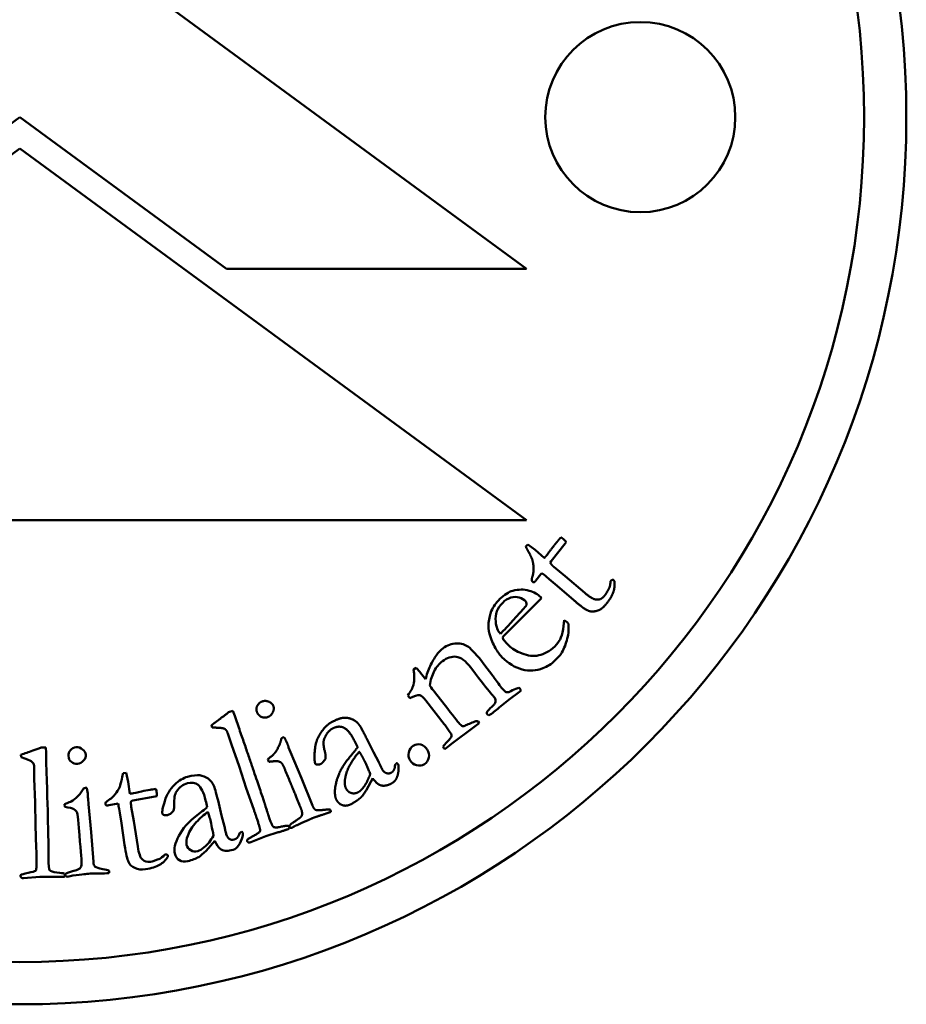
# Model space of a CAD drawing. Header units: millimetres. Extents: x 1874 to 5054, y 1589 to 3132.
# Tile 3 of 7: x 2874 to 2895, y 1808 to 1832. Entities that reach past the tile are written whole.
import ezdxf

# ---------------------------------------------------------------- set-up
doc = ezdxf.new("R2010")
doc.units = ezdxf.units.MM
doc.layers.add('Visibile (ISO)', color=7, linetype='Continuous', lineweight=50)

msp = doc.modelspace()

# ---------------------------------------------------------------- linework, layer by layer
at = {"layer": 'Visibile (ISO)'}
for p, q in [((2873.643, 1834.62), (2885.642, 1825.82)), ((2873.637, 1829.412), (2868.739, 1825.82)), ((2878.535, 1825.82), (2873.637, 1829.412)), ((2861.642, 1819.868), (2873.643, 1828.668)), ((2873.643, 1828.668), (2885.643, 1819.868)), ((2885.642, 1825.82), (2878.535, 1825.82)), ((2885.643, 1819.868), (2861.642, 1819.868)), ((2885.625, 1819.245), (2885.674, 1819.298)), ((2885.674, 1819.298), (2885.848, 1819.166)), ((2886.559, 1819.319), (2886.224, 1818.899)), ((2886.584, 1819.349), (2886.559, 1819.319)), ((2885.848, 1819.166), (2886.063, 1818.977)), ((2886.224, 1818.899), (2886.201, 1818.864)), ((2886.291, 1818.764), (2886.56, 1818.547)), ((2885.977, 1818.59), (2885.862, 1818.443)), ((2886.004, 1818.618), (2885.977, 1818.59)), ((2886.178, 1818.478), (2886.107, 1818.539)), ((2886.56, 1818.547), (2887.022, 1818.149)), ((2885.862, 1818.443), (2885.853, 1818.427)), ((2886.368, 1818.321), (2886.178, 1818.478)), ((2886.759, 1817.978), (2886.368, 1818.321)), ((2887.631, 1818.427), (2887.645, 1818.443)), ((2887.711, 1818.449), (2887.721, 1818.437)), ((2885.978, 1818.051), (2886, 1818.029)), ((2886, 1818.029), (2885.344, 1817.373)), ((2885.344, 1817.373), (2885.22, 1817.251)), ((2886.511, 1817.289), (2886.537, 1817.504)), ((2886.537, 1817.504), (2886.61, 1817.448)), ((2885.023, 1817.185), (2885.099, 1817.26)), ((2885.12, 1817.012), (2885.138, 1816.997)), ((2885.138, 1816.997), (2885.155, 1816.98)), ((2885.155, 1816.98), (2885.231, 1816.899)), ((2884.633, 1816.462), (2884.845, 1816.186)), ((2882.966, 1816.334), (2883.03, 1816.38)), ((2883.131, 1816.261), (2883.224, 1816.139)), ((2884.43, 1816.237), (2884.321, 1816.386)), ((2884.502, 1816.142), (2884.43, 1816.237)), ((2883.224, 1816.139), (2883.251, 1816.108)), ((2882.879, 1815.658), (2882.829, 1815.724)), ((2883.46, 1815.806), (2883.778, 1815.405)), ((2885.475, 1815.805), (2885.231, 1815.624)), ((2885.475, 1815.899), (2885.486, 1815.885)), ((2885.51, 1815.832), (2885.475, 1815.805)), ((2883.693, 1815.046), (2883.259, 1815.603)), ((2885.231, 1815.624), (2884.997, 1815.434)), ((2878.586, 1815.324), (2878.689, 1815.359)), ((2878.689, 1815.359), (2878.731, 1815.239)), ((2884.752, 1815.249), (2884.712, 1815.281)), ((2878.195, 1814.968), (2878.178, 1815.017)), ((2884.521, 1815.069), (2884.329, 1814.922)), ((2884.494, 1815.107), (2884.521, 1815.069)), ((2878.651, 1814.565), (2878.567, 1814.822)), ((2883.811, 1814.88), (2883.764, 1814.949)), ((2884.329, 1814.922), (2883.929, 1814.624)), ((2878.833, 1814.046), (2878.651, 1814.565)), ((2879.873, 1814.728), (2879.9, 1814.736)), ((2881.854, 1814.71), (2882.015, 1814.381)), ((2873.669, 1814.266), (2873.667, 1814.318)), ((2874.148, 1814.489), (2874.257, 1814.492)), ((2874.257, 1814.492), (2874.261, 1814.365)), ((2880.007, 1814.494), (2880.054, 1814.381)), ((2880.054, 1814.381), (2880.311, 1813.768)), ((2882.015, 1814.381), (2882.141, 1814.145)), ((2883.71, 1814.453), (2883.687, 1814.474)), ((2883.755, 1814.488), (2883.71, 1814.453)), ((2879.537, 1814.149), (2879.513, 1814.213)), ((2882.525, 1814.04), (2882.532, 1814.084)), ((2873.983, 1813.746), (2873.98, 1814.016)), ((2876.088, 1813.885), (2876.161, 1813.894)), ((2876.161, 1813.894), (2876.205, 1813.68)), ((2879.005, 1813.526), (2878.833, 1814.046)), ((2874.002, 1813.195), (2873.983, 1813.746)), ((2876.205, 1813.68), (2876.245, 1813.397)), ((2880.311, 1813.768), (2880.574, 1813.115)), ((2881.998, 1813.764), (2881.85, 1813.486)), ((2875.198, 1813.535), (2875.227, 1813.535)), ((2879.182, 1813.023), (2879.005, 1813.526)), ((2874.011, 1812.647), (2874.002, 1813.195)), ((2874.704, 1813.084), (2874.701, 1813.151)), ((2875.256, 1813.272), (2875.267, 1813.15)), ((2875.267, 1813.15), (2875.329, 1812.488)), ((2875.928, 1813.16), (2875.745, 1813.123)), ((2875.967, 1813.164), (2875.928, 1813.16)), ((2876.316, 1813.233), (2876.276, 1813.221)), ((2876.845, 1813.333), (2876.316, 1813.233)), ((2876.883, 1813.339), (2876.845, 1813.333)), ((2878.335, 1813.238), (2878.418, 1812.881)), ((2875.745, 1813.123), (2875.727, 1813.117)), ((2876.007, 1812.944), (2875.993, 1813.036)), ((2876.049, 1812.701), (2876.007, 1812.944)), ((2876.279, 1813.087), (2876.341, 1812.747)), ((2876.121, 1812.186), (2876.049, 1812.701)), ((2876.341, 1812.747), (2876.433, 1812.144)), ((2878.418, 1812.881), (2878.487, 1812.623)), ((2874.029, 1812.115), (2874.011, 1812.647)), ((2875.329, 1812.488), (2875.385, 1811.787)), ((2878.838, 1812.434), (2878.854, 1812.475)), ((2879.757, 1812.483), (2879.469, 1812.394)), ((2878.262, 1812.284), (2878.055, 1812.046)), ((2879.469, 1812.394), (2879.109, 1812.25)), ((2877.075, 1811.957), (2877.096, 1811.96)), ((2877.149, 1811.922), (2877.149, 1811.906)), ((2874.115, 1811.429), (2873.729, 1811.399)), ((2874.416, 1811.428), (2874.115, 1811.429))]:
    msp.add_line(p, q, dxfattribs=at)
for centre, radius in [((2873.637, 1829.412), 21), ((2873.637, 1829.412), 20), ((2888.337, 1829.412), 2.25)]:
    msp.add_circle(centre, radius, dxfattribs=at)
for centre, radius, start, end in [((2885.056, 1817.294), 1.629, 49.8118, 54.385), ((2886.426, 1817.268), 0.257, 36.3225, 44.4418), ((2874.384, 1812.779), 1.629, 9.086, 13.6593)]:
    msp.add_arc(centre, radius, start, end, dxfattribs=at)
for points, degree in [([(2886.368, 1819.362), (2886.398, 1819.398), (2886.458, 1819.466)], 2), ([(2886.458, 1819.466), (2886.497, 1819.44), (2886.519, 1819.421)], 2), ([(2885.693, 1819.116), (2885.643, 1819.206), (2885.625, 1819.245)], 2), ([(2886.239, 1819.199), (2886.304, 1819.287), (2886.368, 1819.362)], 2), ([(2886.519, 1819.421), (2886.541, 1819.403), (2886.584, 1819.349)], 2), ([(2885.776, 1818.944), (2885.757, 1818.994), (2885.693, 1819.116)], 2), ([(2886.063, 1818.977), (2886.093, 1819.009), (2886.1, 1819.017)], 2), ([(2886.1, 1819.017), (2886.138, 1819.063), (2886.239, 1819.199)], 2), ([(2885.791, 1818.571), (2885.81, 1818.633), (2885.805, 1818.845), (2885.776, 1818.944)], 2), ([(2886.201, 1818.864), (2886.233, 1818.813), (2886.291, 1818.764)], 2), ([(2885.789, 1818.412), (2885.768, 1818.431), (2885.762, 1818.48), (2885.791, 1818.571)], 2), ([(2885.853, 1818.427), (2885.836, 1818.407), (2885.801, 1818.402), (2885.789, 1818.412)], 2), ([(2887.721, 1818.437), (2887.74, 1818.291), (2887.65, 1818.031), (2887.512, 1817.868)], 2), ([(2887.604, 1818.274), (2887.626, 1818.32), (2887.631, 1818.427)], 2), ([(2885.012, 1818.008), (2885.114, 1818.109), (2885.216, 1818.173), (2885.318, 1818.2)], 3), ([(2887.022, 1818.149), (2887.207, 1817.993), (2887.307, 1817.991)], 2), ([(2887.307, 1817.991), (2887.407, 1817.984), (2887.486, 1818.078)], 2), ([(2887.486, 1818.078), (2887.524, 1818.123), (2887.604, 1818.274)], 2), ([(2884.807, 1817.72), (2884.849, 1817.82), (2884.918, 1817.916), (2885.012, 1818.008)], 3), ([(2885.077, 1817.919), (2884.95, 1817.794), (2884.894, 1817.647), (2884.911, 1817.476)], 3), ([(2885.575, 1817.779), (2885.617, 1817.825), (2885.64, 1817.856), (2885.644, 1817.872)], 3), ([(2885.644, 1817.872), (2885.643, 1817.912), (2885.635, 1817.941), (2885.619, 1817.957)], 3), ([(2887.512, 1817.868), (2887.415, 1817.753), (2887.184, 1817.693), (2887.003, 1817.772), (2886.759, 1817.978)], 2), ([(2884.742, 1817.441), (2884.757, 1817.557), (2884.778, 1817.65), (2884.807, 1817.72)], 3), ([(2885.099, 1817.26), (2885.155, 1817.316), (2885.314, 1817.489), (2885.575, 1817.779)], 3), ([(2884.767, 1817.182), (2884.741, 1817.27), (2884.733, 1817.357), (2884.742, 1817.441)], 3), ([(2884.911, 1817.476), (2884.924, 1817.345), (2884.961, 1817.248), (2885.023, 1817.185)], 3), ([(2885.22, 1817.251), (2885.169, 1817.202), (2885.119, 1817.149), (2885.069, 1817.093)], 3), ([(2885.069, 1817.093), (2885.092, 1817.05), (2885.109, 1817.023), (2885.12, 1817.012)], 3), ([(2883.543, 1816.722), (2883.574, 1816.761), (2883.614, 1816.799), (2883.662, 1816.836)], 3), ([(2883.977, 1816.639), (2883.867, 1816.651), (2883.759, 1816.615), (2883.652, 1816.533)], 3), ([(2886.479, 1816.74), (2886.451, 1816.694), (2886.394, 1816.629), (2886.308, 1816.544)], 3), ([(2884.321, 1816.386), (2884.2, 1816.544), (2884.085, 1816.628), (2883.977, 1816.639)], 3), ([(2886.308, 1816.544), (2886.23, 1816.467), (2886.138, 1816.408), (2886.031, 1816.366)], 3), ([(2882.962, 1815.977), (2882.988, 1816.085), (2882.99, 1816.204), (2882.966, 1816.334)], 3), ([(2883.03, 1816.38), (2883.078, 1816.325), (2883.112, 1816.286), (2883.131, 1816.261)], 3), ([(2883.251, 1816.108), (2883.258, 1816.128), (2883.265, 1816.153), (2883.272, 1816.183)], 3), ([(2882.829, 1815.724), (2882.9, 1815.816), (2882.944, 1815.901), (2882.962, 1815.977)], 3), ([(2883.35, 1815.958), (2883.392, 1815.898), (2883.428, 1815.848), (2883.46, 1815.806)], 3), ([(2884.833, 1815.728), (2884.786, 1815.781), (2884.676, 1815.919), (2884.502, 1816.142)], 3), ([(2885.005, 1815.965), (2885.071, 1815.879), (2885.116, 1815.828), (2885.141, 1815.81)], 3), ([(2883.118, 1815.727), (2883.059, 1815.736), (2882.979, 1815.713), (2882.879, 1815.658)], 3), ([(2883.259, 1815.603), (2883.201, 1815.679), (2883.154, 1815.72), (2883.118, 1815.727)], 3), ([(2884.877, 1815.679), (2884.87, 1815.689), (2884.855, 1815.705), (2884.833, 1815.728)], 3), ([(2885.141, 1815.81), (2885.16, 1815.799), (2885.188, 1815.795), (2885.224, 1815.799)], 3), ([(2885.224, 1815.799), (2885.355, 1815.873), (2885.438, 1815.906), (2885.475, 1815.899)], 3), ([(2885.486, 1815.885), (2885.495, 1815.872), (2885.503, 1815.855), (2885.51, 1815.832)], 3), ([(2879.258, 1815.328), (2879.228, 1815.4), (2879.295, 1815.545), (2879.371, 1815.577)], 2), ([(2879.371, 1815.577), (2879.45, 1815.61), (2879.616, 1815.544), (2879.643, 1815.479)], 2), ([(2879.643, 1815.479), (2879.67, 1815.414), (2879.601, 1815.248), (2879.522, 1815.215)], 2), ([(2884.91, 1815.59), (2884.903, 1815.63), (2884.892, 1815.66), (2884.877, 1815.679)], 3), ([(2878.299, 1815.106), (2878.397, 1815.179), (2878.586, 1815.324)], 2), ([(2879.522, 1815.215), (2879.443, 1815.182), (2879.293, 1815.244), (2879.258, 1815.328)], 2), ([(2883.778, 1815.405), (2883.939, 1815.195), (2884.041, 1815.068), (2884.083, 1815.024)], 3), ([(2884.702, 1815.319), (2884.723, 1815.359), (2884.763, 1815.405), (2884.82, 1815.455)], 3), ([(2884.712, 1815.281), (2884.706, 1815.288), (2884.703, 1815.3), (2884.702, 1815.319)], 3), ([(2884.997, 1815.434), (2884.911, 1815.364), (2884.829, 1815.302), (2884.752, 1815.249)], 3), ([(2878.178, 1815.017), (2878.233, 1815.058), (2878.299, 1815.106)], 2), ([(2878.731, 1815.239), (2879.351, 1813.448), (2879.461, 1813.098)], 2), ([(2880.638, 1814.111), (2880.61, 1814.164), (2880.644, 1814.658), (2880.894, 1815.024), (2881.023, 1815.091)], 2), ([(2881.023, 1815.091), (2881.198, 1815.181), (2881.403, 1815.205), (2881.616, 1815.114), (2881.679, 1815.026)], 2), ([(2881.679, 1815.026), (2881.711, 1814.987), (2881.854, 1814.71)], 2), ([(2883.764, 1814.949), (2883.747, 1814.975), (2883.723, 1815.007), (2883.693, 1815.046)], 3), ([(2884.083, 1815.024), (2884.101, 1815.007), (2884.116, 1814.998), (2884.128, 1814.996)], 3), ([(2884.416, 1815.106), (2884.445, 1815.12), (2884.471, 1815.12), (2884.494, 1815.107)], 3), ([(2878.381, 1814.956), (2878.247, 1814.962), (2878.195, 1814.968)], 2), ([(2878.567, 1814.822), (2878.541, 1814.898), (2878.471, 1814.949), (2878.381, 1814.956)], 2), ([(2881.058, 1814.945), (2880.915, 1814.871), (2880.85, 1814.697)], 2), ([(2881.569, 1814.645), (2881.435, 1814.906), (2881.194, 1815.015), (2881.058, 1814.945)], 2), ([(2879.643, 1814.32), (2879.706, 1814.386), (2879.815, 1814.597), (2879.837, 1814.707)], 2), ([(2879.837, 1814.707), (2879.859, 1814.722), (2879.873, 1814.728)], 2), ([(2879.9, 1814.736), (2879.953, 1814.637), (2879.972, 1814.592)], 2), ([(2879.972, 1814.592), (2879.977, 1814.58), (2880.007, 1814.494)], 2), ([(2880.85, 1814.697), (2880.809, 1814.588), (2880.87, 1814.374)], 2), ([(2881.641, 1814.495), (2881.611, 1814.564), (2881.569, 1814.645)], 2), ([(2883.666, 1814.514), (2883.69, 1814.545), (2883.72, 1814.58), (2883.756, 1814.619)], 3), ([(2883.929, 1814.624), (2883.838, 1814.552), (2883.78, 1814.506), (2883.755, 1814.488)], 3), ([(2873.667, 1814.318), (2873.71, 1814.333), (2873.757, 1814.35), (2873.809, 1814.367)], 3), ([(2873.809, 1814.367), (2873.886, 1814.393), (2873.999, 1814.434), (2874.148, 1814.489)], 3), ([(2874.261, 1814.365), (2874.299, 1813.101), (2874.318, 1812.347), (2874.318, 1812.103)], 3), ([(2879.513, 1814.213), (2879.634, 1814.308), (2879.643, 1814.32)], 2), ([(2880.87, 1814.374), (2880.886, 1814.315), (2880.884, 1814.235)], 2), ([(2881.342, 1813.732), (2881.364, 1813.91), (2881.57, 1814.271), (2881.683, 1814.391)], 2), ([(2881.443, 1814.249), (2881.608, 1814.445), (2881.641, 1814.495)], 2), ([(2881.683, 1814.391), (2881.739, 1814.3), (2881.768, 1814.244)], 2), ([(2883.687, 1814.474), (2883.681, 1814.483), (2883.674, 1814.496), (2883.666, 1814.514)], 3), ([(2873.842, 1814.199), (2873.758, 1814.229), (2873.7, 1814.252), (2873.669, 1814.266)], 3), ([(2879.838, 1814.128), (2879.818, 1814.148), (2879.699, 1814.178), (2879.537, 1814.149)], 2), ([(2879.929, 1813.95), (2879.868, 1814.096), (2879.838, 1814.128)], 2), ([(2880.675, 1814.089), (2880.647, 1814.092), (2880.638, 1814.111)], 2), ([(2880.77, 1814.103), (2880.727, 1814.08), (2880.675, 1814.089)], 2), ([(2880.884, 1814.235), (2880.823, 1814.131), (2880.77, 1814.103)], 2), ([(2881.138, 1813.255), (2881.066, 1813.396), (2881.21, 1813.971), (2881.443, 1814.249)], 2), ([(2881.768, 1814.244), (2881.822, 1814.138), (2881.941, 1813.869)], 2), ([(2882.141, 1814.145), (2882.166, 1814.096), (2882.18, 1814.063)], 2), ([(2882.532, 1814.084), (2882.541, 1814.094), (2882.571, 1814.122)], 2), ([(2882.571, 1814.122), (2882.597, 1814.1), (2882.603, 1814.088)], 2), ([(2882.603, 1814.088), (2882.618, 1814.058), (2882.61, 1813.955)], 2), ([(2876.056, 1813.743), (2876.07, 1813.81), (2876.081, 1813.858), (2876.088, 1813.885)], 3), ([(2880.298, 1813.048), (2880.235, 1813.213), (2879.929, 1813.95)], 2), ([(2881.941, 1813.869), (2881.876, 1813.678), (2881.786, 1813.558)], 2), ([(2882.18, 1814.063), (2882.209, 1814.002), (2882.223, 1813.974)], 2), ([(2882.223, 1813.974), (2882.258, 1813.907), (2882.318, 1813.886)], 2), ([(2882.318, 1813.886), (2882.379, 1813.865), (2882.432, 1813.892)], 2), ([(2882.432, 1813.892), (2882.511, 1813.933), (2882.525, 1814.04)], 2), ([(2882.61, 1813.955), (2882.598, 1813.82), (2882.547, 1813.732)], 2), ([(2876.006, 1813.559), (2876.019, 1813.593), (2876.035, 1813.654), (2876.056, 1813.743)], 3), ([(2877.611, 1813.646), (2877.507, 1813.619), (2877.421, 1813.554), (2877.353, 1813.451)], 3), ([(2881.367, 1813.52), (2881.324, 1813.603), (2881.342, 1813.732)], 2), ([(2882.158, 1813.607), (2882.087, 1813.638), (2881.998, 1813.764)], 2), ([(2882.426, 1813.632), (2882.279, 1813.555), (2882.158, 1813.607)], 2), ([(2882.547, 1813.732), (2882.512, 1813.676), (2882.426, 1813.632)], 2), ([(2875.157, 1813.526), (2875.174, 1813.531), (2875.188, 1813.534), (2875.198, 1813.535)], 3), ([(2875.227, 1813.535), (2875.241, 1813.462), (2875.249, 1813.409), (2875.252, 1813.376)], 3), ([(2876.245, 1813.397), (2876.275, 1813.4), (2876.293, 1813.402), (2876.3, 1813.403)], 3), ([(2876.3, 1813.403), (2876.339, 1813.41), (2876.414, 1813.425), (2876.524, 1813.45)], 3), ([(2876.524, 1813.45), (2876.595, 1813.466), (2876.663, 1813.48), (2876.728, 1813.49)], 3), ([(2876.728, 1813.49), (2876.758, 1813.495), (2876.804, 1813.502), (2876.864, 1813.509)], 3), ([(2876.864, 1813.509), (2876.872, 1813.479), (2876.878, 1813.455), (2876.881, 1813.436)], 3), ([(2876.881, 1813.436), (2876.884, 1813.417), (2876.885, 1813.385), (2876.883, 1813.339)], 3), ([(2877.353, 1813.451), (2877.31, 1813.387), (2877.293, 1813.28), (2877.3, 1813.132)], 3), ([(2878.235, 1813.585), (2878.25, 1813.555), (2878.283, 1813.439), (2878.335, 1813.238)], 3), ([(2881.655, 1813.432), (2881.572, 1813.389), (2881.409, 1813.439), (2881.367, 1813.52)], 2), ([(2881.786, 1813.558), (2881.72, 1813.465), (2881.655, 1813.432)], 2), ([(2881.85, 1813.486), (2881.766, 1813.354), (2881.711, 1813.303)], 2), ([(2874.701, 1813.151), (2874.797, 1813.188), (2874.849, 1813.209), (2874.857, 1813.215)], 3), ([(2875.252, 1813.376), (2875.253, 1813.367), (2875.254, 1813.333), (2875.256, 1813.272)], 3), ([(2876.276, 1813.221), (2876.27, 1813.181), (2876.271, 1813.137), (2876.279, 1813.087)], 3), ([(2878.079, 1813.076), (2878.069, 1813.126), (2878.057, 1813.18), (2878.042, 1813.239)], 3), ([(2881.48, 1813.148), (2881.374, 1813.094), (2881.19, 1813.156), (2881.138, 1813.255)], 2), ([(2881.711, 1813.303), (2881.623, 1813.222), (2881.48, 1813.148)], 2), ([(2875.019, 1812.776), (2875.01, 1812.881), (2874.998, 1812.947), (2874.986, 1812.974)], 3), ([(2877.046, 1812.898), (2877.029, 1812.904), (2877.018, 1812.914), (2877.015, 1812.928)], 3), ([(2877.282, 1812.993), (2877.227, 1812.935), (2877.181, 1812.9), (2877.142, 1812.891)], 3), ([(2877.3, 1813.132), (2877.302, 1813.091), (2877.296, 1813.045), (2877.282, 1812.993)], 3), ([(2877.831, 1812.881), (2877.967, 1812.984), (2878.05, 1813.049), (2878.079, 1813.076)], 3), ([(2878.145, 1812.804), (2878.135, 1812.844), (2878.119, 1812.898), (2878.096, 1812.965)], 3), ([(2879.325, 1812.578), (2879.308, 1812.66), (2879.182, 1813.023)], 2), ([(2879.461, 1813.098), (2879.525, 1812.892), (2879.529, 1812.88)], 2), ([(2880.322, 1812.889), (2880.339, 1812.95), (2880.298, 1813.048)], 2), ([(2880.574, 1813.115), (2880.604, 1813.035), (2880.686, 1812.995), (2880.838, 1813.014)], 2), ([(2881.004, 1812.967), (2880.919, 1812.935), (2880.785, 1812.891)], 2), ([(2880.838, 1813.014), (2880.935, 1813.026), (2880.982, 1813.026)], 2), ([(2880.982, 1813.026), (2880.995, 1813.014), (2881, 1813.002)], 2), ([(2881, 1813.002), (2881.005, 1812.99), (2881.004, 1812.967)], 2), ([(2875.102, 1811.805), (2875.094, 1811.923), (2875.067, 1812.246), (2875.019, 1812.776)], 3), ([(2877.142, 1812.891), (2877.11, 1812.882), (2877.078, 1812.885), (2877.046, 1812.898)], 3), ([(2878.23, 1812.399), (2878.193, 1812.592), (2878.165, 1812.727), (2878.145, 1812.804)], 3), ([(2879.529, 1812.88), (2879.614, 1812.634), (2879.643, 1812.614)], 2), ([(2880.053, 1812.671), (2880.058, 1812.678), (2880.251, 1812.809)], 2), ([(2880.544, 1812.807), (2880.518, 1812.796), (2880.208, 1812.656)], 2), ([(2880.251, 1812.809), (2880.312, 1812.852), (2880.322, 1812.889)], 2), ([(2880.785, 1812.891), (2880.602, 1812.831), (2880.544, 1812.807)], 2), ([(2878.487, 1812.623), (2878.496, 1812.588), (2878.502, 1812.558), (2878.507, 1812.534)], 3), ([(2878.507, 1812.534), (2878.516, 1812.49), (2878.523, 1812.458), (2878.528, 1812.438)], 3), ([(2878.854, 1812.475), (2878.862, 1812.481), (2878.877, 1812.49), (2878.9, 1812.503)], 3), ([(2878.9, 1812.503), (2878.914, 1812.485), (2878.922, 1812.472), (2878.924, 1812.464)], 3), ([(2878.924, 1812.464), (2878.93, 1812.442), (2878.922, 1812.398), (2878.901, 1812.332)], 3), ([(2879.028, 1812.272), (2879.019, 1812.296), (2879.042, 1812.326), (2879.309, 1812.474), (2879.34, 1812.52), (2879.325, 1812.578)], 2), ([(2879.643, 1812.614), (2879.684, 1812.584), (2879.962, 1812.645), (2879.992, 1812.639)], 2), ([(2879.988, 1812.555), (2879.973, 1812.55), (2879.757, 1812.483)], 2), ([(2880.019, 1812.615), (2880.028, 1812.591), (2880.015, 1812.564), (2879.988, 1812.555)], 2), ([(2879.992, 1812.639), (2880.012, 1812.635), (2880.019, 1812.615)], 2), ([(2880.032, 1812.606), (2880.019, 1812.637), (2880.053, 1812.671)], 2), ([(2880.051, 1812.586), (2880.036, 1812.596), (2880.032, 1812.606)], 2), ([(2880.09, 1812.593), (2880.078, 1812.588), (2880.051, 1812.586)], 2), ([(2880.208, 1812.656), (2880.146, 1812.628), (2880.09, 1812.593)], 2), ([(2877.616, 1812.4), (2877.585, 1812.319), (2877.577, 1812.248), (2877.592, 1812.188)], 3), ([(2878.009, 1812.131), (2878.086, 1812.195), (2878.159, 1812.284), (2878.23, 1812.399)], 3), ([(2878.383, 1812.095), (2878.341, 1812.125), (2878.301, 1812.188), (2878.262, 1812.284)], 3), ([(2878.528, 1812.438), (2878.541, 1812.389), (2878.565, 1812.353), (2878.601, 1812.33)], 3), ([(2878.601, 1812.33), (2878.638, 1812.308), (2878.675, 1812.301), (2878.714, 1812.311)], 3), ([(2878.714, 1812.311), (2878.771, 1812.325), (2878.812, 1812.366), (2878.838, 1812.434)], 3), ([(2878.901, 1812.332), (2878.873, 1812.246), (2878.836, 1812.179), (2878.79, 1812.129)], 3), ([(2879.05, 1812.246), (2879.034, 1812.252), (2879.028, 1812.272)], 2), ([(2879.109, 1812.25), (2879.073, 1812.235), (2879.05, 1812.246)], 2), ([(2874.033, 1811.647), (2874.038, 1811.703), (2874.037, 1811.859), (2874.029, 1812.115)], 3), ([(2874.318, 1812.103), (2874.317, 1811.959), (2874.317, 1811.883), (2874.317, 1811.874)], 3), ([(2876.433, 1812.144), (2876.458, 1811.985), (2876.495, 1811.883), (2876.545, 1811.838)], 3), ([(2877.853, 1812.037), (2877.9, 1812.049), (2877.952, 1812.081), (2878.009, 1812.131)], 3), ([(2878.055, 1812.046), (2877.98, 1811.973), (2877.922, 1811.924), (2877.878, 1811.899)], 3), ([(2878.649, 1812.059), (2878.542, 1812.031), (2878.453, 1812.043), (2878.383, 1812.095)], 3), ([(2878.79, 1812.129), (2878.758, 1812.098), (2878.712, 1812.074), (2878.649, 1812.059)], 3), ([(2874.317, 1811.874), (2874.322, 1811.701), (2874.332, 1811.605), (2874.347, 1811.587)], 3), ([(2875.077, 1811.647), (2875.1, 1811.682), (2875.108, 1811.735), (2875.102, 1811.805)], 3), ([(2876.545, 1811.838), (2876.592, 1811.791), (2876.656, 1811.774), (2876.737, 1811.787)], 3), ([(2876.737, 1811.787), (2876.776, 1811.794), (2876.849, 1811.817), (2876.954, 1811.859)], 3), ([(2876.954, 1811.859), (2876.985, 1811.873), (2877.026, 1811.905), (2877.075, 1811.957)], 3), ([(2877.878, 1811.899), (2877.809, 1811.86), (2877.723, 1811.827), (2877.619, 1811.801)], 3), ([(2874.715, 1811.463), (2874.713, 1811.485), (2874.726, 1811.504), (2874.755, 1811.518)], 3), ([(2874.755, 1811.518), (2874.759, 1811.522), (2874.836, 1811.547), (2874.985, 1811.591)], 3), ([(2874.985, 1811.591), (2875.033, 1811.606), (2875.063, 1811.624), (2875.077, 1811.647)], 3), ([(2875.751, 1811.517), (2875.69, 1811.513), (2875.613, 1811.511), (2875.519, 1811.509)], 3), ([(2875.607, 1811.611), (2875.67, 1811.599), (2875.717, 1811.589), (2875.748, 1811.579)], 3), ([(2875.748, 1811.579), (2875.754, 1811.569), (2875.757, 1811.56), (2875.758, 1811.552)], 3), ([(2875.758, 1811.552), (2875.759, 1811.543), (2875.757, 1811.531), (2875.751, 1811.517)], 3), ([(2873.671, 1811.413), (2873.662, 1811.42), (2873.658, 1811.43), (2873.657, 1811.444)], 3), ([(2873.729, 1811.399), (2873.703, 1811.397), (2873.684, 1811.401), (2873.671, 1811.413)], 3), ([(2874.658, 1811.427), (2874.648, 1811.427), (2874.567, 1811.427), (2874.416, 1811.428)], 3), ([(2874.687, 1811.506), (2874.699, 1811.499), (2874.706, 1811.489), (2874.706, 1811.475)], 3), ([(2874.728, 1811.438), (2874.72, 1811.447), (2874.716, 1811.456), (2874.715, 1811.463)], 3), ([(2874.767, 1811.433), (2874.759, 1811.433), (2874.746, 1811.434), (2874.728, 1811.438)], 3), ([(2875.265, 1811.502), (2875.246, 1811.5), (2875.123, 1811.486), (2874.898, 1811.458)], 3), ([(2875.519, 1811.509), (2875.391, 1811.508), (2875.306, 1811.506), (2875.265, 1811.502)], 3)]:
    msp.add_open_spline(points, degree=degree, dxfattribs=at)
for points, knots in [([(2887.645, 1818.443), (2887.654, 1818.454), (2887.664, 1818.459), (2887.689, 1818.462), (2887.7, 1818.458), (2887.711, 1818.449)], [0, 0, 0, 0, 0.004037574, 0.004037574, 0.008075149, 0.008075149, 0.008075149, 0.008075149]), ([(2885.619, 1817.957), (2885.585, 1817.991), (2885.536, 1818.019), (2885.406, 1818.062), (2885.34, 1818.062), (2885.202, 1818.019), (2885.137, 1817.979), (2885.077, 1817.919)], [0, 0, 0, 0, 0.01296178, 0.01296178, 0.02592356, 0.02592356, 0.03888534, 0.03888534, 0.03888534, 0.03888534]), ([(2885.318, 1818.2), (2885.454, 1818.237), (2885.582, 1818.238), (2885.822, 1818.167), (2885.914, 1818.116), (2885.978, 1818.051)], [0, 0, 0, 0, 0.04846115, 0.04846115, 0.09692231, 0.09692231, 0.09692231, 0.09692231]), ([(2886.634, 1817.42), (2886.646, 1817.309), (2886.637, 1817.192), (2886.578, 1816.949), (2886.535, 1816.839), (2886.479, 1816.74)], [0.0000002, 0.0000002, 0.0000002, 0.0000002, 0.064317, 0.064317, 0.128634, 0.128634, 0.128634, 0.128634]), ([(2885.06, 1816.632), (2885.012, 1816.68), (2884.961, 1816.751), (2884.849, 1816.937), (2884.803, 1817.049), (2884.767, 1817.182)], [0, 0, 0, 0, 0.0638036, 0.0638036, 0.1276071, 0.1276071, 0.1276071, 0.1276071]), ([(2886.309, 1816.88), (2886.369, 1816.945), (2886.411, 1817.002), (2886.462, 1817.098), (2886.487, 1817.178), (2886.511, 1817.289)], [0, 0, 0, 0, 0.0599373, 0.0599373, 0.1198746, 0.1198746, 0.1198746, 0.1198746]), ([(2883.662, 1816.836), (2883.762, 1816.913), (2883.869, 1816.952), (2884.095, 1816.956), (2884.191, 1816.928), (2884.345, 1816.815), (2884.467, 1816.679), (2884.633, 1816.462)], [0, 0, 0, 0, 0.0500328, 0.0500328, 0.1000656, 0.1000656, 0.1500983, 0.1500983, 0.1500983, 0.1500983]), ([(2885.231, 1816.899), (2885.297, 1816.832), (2885.398, 1816.771), (2885.674, 1816.661), (2885.807, 1816.646), (2886.064, 1816.699), (2886.188, 1816.768), (2886.309, 1816.88)], [0, 0, 0, 0, 0.0355566, 0.0355566, 0.0711133, 0.0711133, 0.1066699, 0.1066699, 0.1066699, 0.1066699]), ([(2883.272, 1816.183), (2883.304, 1816.295), (2883.345, 1816.398), (2883.445, 1816.586), (2883.495, 1816.663), (2883.543, 1816.722)], [0, 0, 0, 0, 0.0683779, 0.0683779, 0.1367558, 0.1367558, 0.1367558, 0.1367558]), ([(2883.652, 1816.533), (2883.571, 1816.471), (2883.505, 1816.392), (2883.403, 1816.2), (2883.368, 1816.088), (2883.35, 1815.958)], [0, 0, 0, 0, 0.02794496, 0.02794496, 0.05588992, 0.05588992, 0.05588992, 0.05588992]), ([(2886.031, 1816.366), (2885.871, 1816.304), (2885.707, 1816.295), (2885.368, 1816.382), (2885.209, 1816.48), (2885.06, 1816.632)], [0, 0, 0, 0, 0.03517819, 0.03517819, 0.07035639, 0.07035639, 0.07035639, 0.07035639]), ([(2884.845, 1816.186), (2884.851, 1816.179), (2884.868, 1816.154), (2884.929, 1816.067), (2884.964, 1816.018), (2885.005, 1815.965)], [0, 0, 0, 0, 0.01497366, 0.01497366, 0.02994731, 0.02994731, 0.02994731, 0.02994731]), ([(2884.82, 1815.455), (2884.852, 1815.485), (2884.873, 1815.507), (2884.893, 1815.537), (2884.902, 1815.56), (2884.91, 1815.59)], [0, 0, 0, 0, 0.00754398, 0.00754398, 0.01508796, 0.01508796, 0.01508796, 0.01508796]), ([(2884.128, 1814.996), (2884.145, 1814.994), (2884.17, 1815.001), (2884.237, 1815.033), (2884.278, 1815.05), (2884.371, 1815.087), (2884.402, 1815.1), (2884.416, 1815.106)], [0, 0, 0, 0, 0.00356286, 0.00356286, 0.00712572, 0.00712572, 0.01068858, 0.01068858, 0.01068858, 0.01068858]), ([(2883.756, 1814.619), (2883.824, 1814.689), (2883.861, 1814.737), (2883.869, 1814.789), (2883.851, 1814.828), (2883.811, 1814.88)], [0, 0, 0, 0, 0.01446219, 0.01446219, 0.02892437, 0.02892437, 0.02892437, 0.02892437]), ([(2882.96, 1814.534), (2883.014, 1814.568), (2883.073, 1814.576), (2883.2, 1814.543), (2883.251, 1814.504), (2883.29, 1814.443)], [0, 0, 0, 0, 0.0172123, 0.0172123, 0.03442461, 0.03442461, 0.03442461, 0.03442461]), ([(2874.791, 1814.291), (2874.786, 1814.343), (2874.802, 1814.389), (2874.873, 1814.468), (2874.918, 1814.491), (2874.973, 1814.496)], [0, 0, 0, 0, 0.01264234, 0.01264234, 0.02528468, 0.02528468, 0.02528468, 0.02528468]), ([(2874.973, 1814.496), (2875.03, 1814.501), (2875.082, 1814.484), (2875.174, 1814.409), (2875.199, 1814.367), (2875.203, 1814.321)], [0, 0, 0, 0, 0.01301641, 0.01301641, 0.02603281, 0.02603281, 0.02603281, 0.02603281]), ([(2875.203, 1814.321), (2875.207, 1814.274), (2875.19, 1814.228), (2875.113, 1814.136), (2875.065, 1814.11), (2875.009, 1814.105)], [0, 0, 0, 0, 0.01233008, 0.01233008, 0.02466017, 0.02466017, 0.02466017, 0.02466017]), ([(2882.884, 1814.186), (2882.848, 1814.243), (2882.838, 1814.306), (2882.869, 1814.446), (2882.904, 1814.499), (2882.96, 1814.534)], [0, 0, 0, 0, 0.01594639, 0.01594639, 0.03189277, 0.03189277, 0.03189277, 0.03189277]), ([(2883.29, 1814.443), (2883.328, 1814.381), (2883.341, 1814.317), (2883.314, 1814.184), (2883.279, 1814.133), (2883.224, 1814.098)], [0, 0, 0, 0, 0.01967067, 0.01967067, 0.03934134, 0.03934134, 0.03934134, 0.03934134]), ([(2873.98, 1814.016), (2873.979, 1814.069), (2873.969, 1814.108), (2873.935, 1814.153), (2873.898, 1814.176), (2873.842, 1814.199)], [0, 0, 0, 0, 0.02447524, 0.02447524, 0.04895049, 0.04895049, 0.04895049, 0.04895049]), ([(2875.009, 1814.105), (2874.952, 1814.1), (2874.902, 1814.114), (2874.82, 1814.183), (2874.796, 1814.231), (2874.791, 1814.291)], [0, 0, 0, 0, 0.01349521, 0.01349521, 0.02699043, 0.02699043, 0.02699043, 0.02699043]), ([(2883.224, 1814.098), (2883.168, 1814.063), (2883.106, 1814.054), (2882.972, 1814.089), (2882.921, 1814.127), (2882.884, 1814.186)], [0, 0, 0, 0, 0.01627864, 0.01627864, 0.03255729, 0.03255729, 0.03255729, 0.03255729]), ([(2877.015, 1812.928), (2877.005, 1812.966), (2877.024, 1813.065), (2877.12, 1813.38), (2877.198, 1813.509), (2877.415, 1813.71), (2877.517, 1813.772), (2877.611, 1813.796)], [0, 0, 0, 0, 0.00924117, 0.00924117, 0.01848234, 0.01848234, 0.02772351, 0.02772351, 0.02772351, 0.02772351]), ([(2877.611, 1813.796), (2877.738, 1813.828), (2877.836, 1813.841), (2877.972, 1813.825), (2878.037, 1813.799), (2878.163, 1813.708), (2878.208, 1813.652), (2878.235, 1813.585)], [0, 0, 0, 0, 0.02281205, 0.02281205, 0.04562411, 0.04562411, 0.06843616, 0.06843616, 0.06843616, 0.06843616]), ([(2878.042, 1813.239), (2877.994, 1813.428), (2877.935, 1813.55), (2877.795, 1813.657), (2877.71, 1813.671), (2877.611, 1813.646)], [0, 0, 0, 0, 0.02908649, 0.02908649, 0.05817299, 0.05817299, 0.05817299, 0.05817299]), ([(2874.857, 1813.215), (2874.91, 1813.244), (2874.964, 1813.287), (2875.076, 1813.399), (2875.122, 1813.461), (2875.157, 1813.526)], [0, 0, 0, 0, 0.02465525, 0.02465525, 0.04931049, 0.04931049, 0.04931049, 0.04931049]), ([(2875.774, 1813.267), (2875.811, 1813.29), (2875.852, 1813.329), (2875.941, 1813.438), (2875.978, 1813.497), (2876.006, 1813.559)], [0, 0, 0, 0, 0.0159133, 0.0159133, 0.0318266, 0.0318266, 0.0318266, 0.0318266]), ([(2875.67, 1813.148), (2875.667, 1813.166), (2875.67, 1813.183), (2875.688, 1813.21), (2875.72, 1813.234), (2875.774, 1813.267)], [0, 0, 0, 0, 0.02027896, 0.02027896, 0.04055792, 0.04055792, 0.04055792, 0.04055792]), ([(2875.727, 1813.117), (2875.71, 1813.115), (2875.697, 1813.116), (2875.677, 1813.129), (2875.671, 1813.137), (2875.67, 1813.148)], [0, 0, 0, 0, 0.00682585, 0.00682585, 0.01365169, 0.01365169, 0.01365169, 0.01365169]), ([(2874.986, 1812.974), (2874.977, 1812.99), (2874.955, 1813.009), (2874.886, 1813.051), (2874.813, 1813.069), (2874.704, 1813.084)], [0, 0, 0, 0, 0.00703085, 0.00703085, 0.01406169, 0.01406169, 0.01406169, 0.01406169]), ([(2878.096, 1812.965), (2878.004, 1812.904), (2877.912, 1812.823), (2877.724, 1812.62), (2877.657, 1812.513), (2877.616, 1812.4)], [0, 0, 0, 0, 0.02770678, 0.02770678, 0.05541355, 0.05541355, 0.05541355, 0.05541355]), ([(2877.31, 1811.982), (2877.284, 1812.084), (2877.316, 1812.223), (2877.496, 1812.575), (2877.637, 1812.736), (2877.831, 1812.881)], [0, 0, 0, 0, 0.03696352, 0.03696352, 0.07392703, 0.07392703, 0.07392703, 0.07392703]), ([(2876.62, 1811.611), (2876.521, 1811.595), (2876.436, 1811.605), (2876.293, 1811.675), (2876.243, 1811.722), (2876.186, 1811.841), (2876.154, 1811.976), (2876.121, 1812.186)], [0, 0, 0, 0, 0.02813961, 0.02813961, 0.05627921, 0.05627921, 0.08441882, 0.08441882, 0.08441882, 0.08441882]), ([(2877.619, 1811.801), (2877.542, 1811.781), (2877.476, 1811.788), (2877.365, 1811.856), (2877.328, 1811.91), (2877.31, 1811.982)], [0, 0, 0, 0, 0.0164488, 0.0164488, 0.0328976, 0.0328976, 0.0328976, 0.0328976]), ([(2877.592, 1812.188), (2877.607, 1812.129), (2877.64, 1812.086), (2877.738, 1812.029), (2877.793, 1812.022), (2877.853, 1812.037)], [0, 0, 0, 0, 0.01543556, 0.01543556, 0.03087112, 0.03087112, 0.03087112, 0.03087112]), ([(2875.385, 1811.787), (2875.388, 1811.729), (2875.401, 1811.691), (2875.445, 1811.649), (2875.506, 1811.63), (2875.607, 1811.611)], [0, 0, 0, 0, 0.01118335, 0.01118335, 0.02236669, 0.02236669, 0.02236669, 0.02236669]), ([(2877.149, 1811.906), (2877.096, 1811.824), (2877.029, 1811.759), (2876.87, 1811.667), (2876.761, 1811.633), (2876.62, 1811.611)], [0, 0, 0, 0, 0.02604762, 0.02604762, 0.05209524, 0.05209524, 0.05209524, 0.05209524]), ([(2877.096, 1811.96), (2877.109, 1811.963), (2877.121, 1811.96), (2877.141, 1811.946), (2877.147, 1811.935), (2877.149, 1811.922)], [0, 0, 0, 0, 0.004037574, 0.004037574, 0.008075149, 0.008075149, 0.008075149, 0.008075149]), ([(2873.657, 1811.444), (2873.657, 1811.461), (2873.661, 1811.474), (2873.682, 1811.488), (2873.737, 1811.502), (2873.937, 1811.542), (2873.994, 1811.558), (2874.022, 1811.582), (2874.031, 1811.608), (2874.033, 1811.647)], [0, 0, 0, 0, 0.0899317, 0.0899317, 0.1798634, 0.1798634, 0.2697952, 0.2697952, 0.3597269, 0.3597269, 0.3597269, 0.3597269]), ([(2874.347, 1811.587), (2874.367, 1811.56), (2874.424, 1811.542), (2874.613, 1811.525), (2874.669, 1811.516), (2874.687, 1811.506)], [0, 0, 0, 0, 0.01178039, 0.01178039, 0.02356078, 0.02356078, 0.02356078, 0.02356078]), ([(2874.706, 1811.475), (2874.707, 1811.458), (2874.703, 1811.446), (2874.69, 1811.432), (2874.677, 1811.428), (2874.658, 1811.427)], [0, 0, 0, 0, 0.003576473, 0.003576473, 0.007152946, 0.007152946, 0.007152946, 0.007152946]), ([(2874.898, 1811.458), (2874.876, 1811.455), (2874.854, 1811.452), (2874.81, 1811.444), (2874.789, 1811.439), (2874.767, 1811.433)], [0, 0, 0, 0, 0.00670619, 0.00670619, 0.01332151, 0.01332151, 0.01332151, 0.01332151])]:
    msp.add_open_spline(points, degree=3, knots=knots, dxfattribs=at)

doc.saveas('drawing.dxf')
